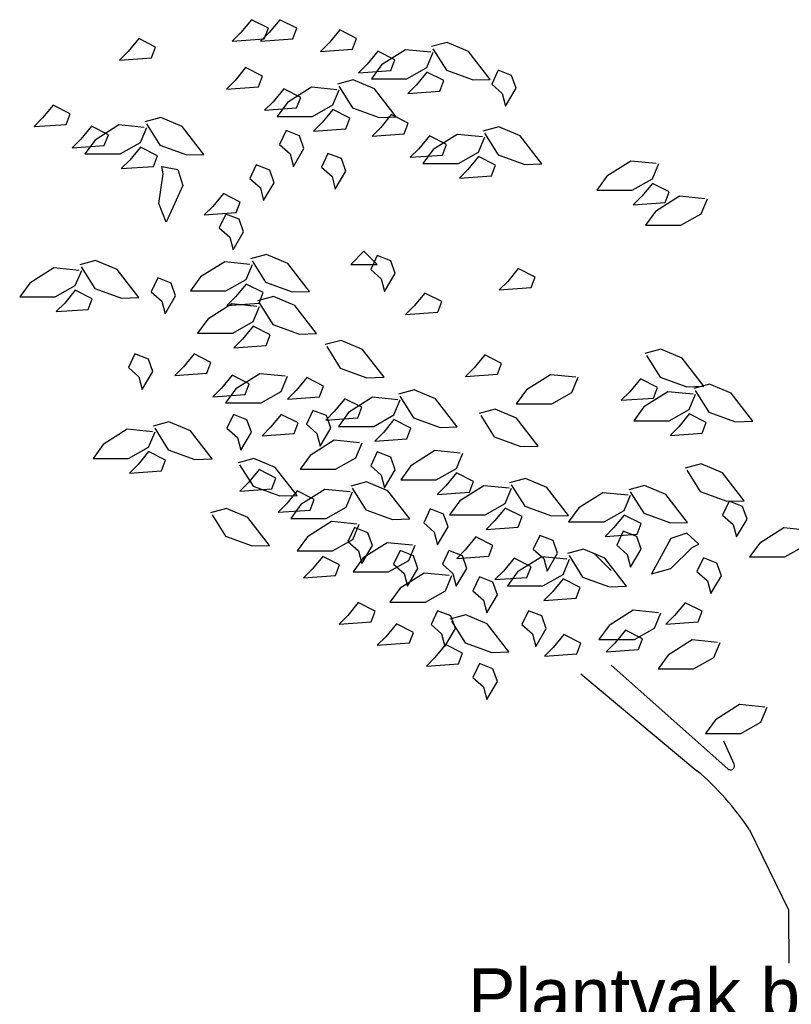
# Model space of a CAD drawing. Header units: metres. Extents: x 252743 to 254903, y 592696 to 593766.
# Tile 252 of 256: x 254630.58 to 254632.1, y 593461.66 to 593463.59. Entities that reach past the tile are written whole.
import ezdxf

# ---------------------------------------------------------------- set-up
doc = ezdxf.new("R2010")
doc.units = ezdxf.units.M
doc.layers.add('N-WB-PROFIEL-BLOCK', color=8, linetype='Continuous')
doc.layers.add('N-WB-PROFIEL-MAATVOERING', color=7, linetype='Continuous')
doc.layers.get('0').freeze()
doc.styles.add('N_STANDARD 50', font='arial.ttf', dxfattribs={"height": 0.1})
doc.dimstyles.new('N_DIMENSION 50', dxfattribs={"dimtxt": 0.1, "dimasz": 0.1, "dimexe": 0.03125, "dimexo": 0.03125, "dimgap": 0.0625, "dimtad": 1, "dimzin": 3, "dimdsep": 46, "dimtxsty": 'N_STANDARD 50', "dimcen": 0, "dimazin": 3, "dimtfac": 1, "dimtix": 1, "dimtmove": 2, "dimatfit": 3, "dimfxl": 0.03125, "dimfxlon": 1, "dimtfill": 1, "dimtolj": 1, "dimtzin": 0, "dimarcsym": 0})

# ---------------------------------------------------------------- blocks, each defined once
blk = doc.blocks.new('BOOM DOORSNEDE 2')
for p, q in [((-0.9352, 3.1386), (-0.956, 3.1133)), ((-0.9019, 3.1217), (-0.9352, 3.1386)), ((-0.8793, 3.1386), (-0.9001, 3.1133)), ((-0.846, 3.1217), (-0.8793, 3.1386)), ((-0.9098, 3.1008), (-0.9019, 3.1217)), ((-0.854, 3.1008), (-0.846, 3.1217)), ((-0.7617, 3.1184), (-0.7826, 3.093)), ((-0.7285, 3.1015), (-0.7617, 3.1184)), ((-1.1565, 3.1013), (-1.1774, 3.076)), ((-1.1233, 3.0845), (-1.1565, 3.1013)), ((-0.956, 3.1133), (-0.9729, 3.0964)), ((-0.9729, 3.0964), (-0.9098, 3.1008)), ((-0.9001, 3.1133), (-0.917, 3.0964)), ((-0.917, 3.0964), (-0.854, 3.1008)), ((-0.7364, 3.0806), (-0.7285, 3.1015)), ((-1.1774, 3.076), (-1.1943, 3.0591)), ((-1.1312, 3.0636), (-1.1233, 3.0845)), ((-0.7826, 3.093), (-0.7995, 3.0762)), ((-0.7995, 3.0762), (-0.7364, 3.0806)), ((-0.6868, 3.0767), (-0.7076, 3.0513)), ((-0.6535, 3.0598), (-0.6868, 3.0767)), ((-0.6326, 3.0795), (-0.6797, 3.0497)), ((-0.5829, 3.0746), (-0.6326, 3.0795)), ((-0.5505, 3.094), (-0.5816, 3.0856)), ((-0.5786, 3.0816), (-0.5521, 3.0394)), ((-0.5085, 3.0763), (-0.5505, 3.094)), ((-0.4659, 3.0214), (-0.5085, 3.0763)), ((-1.1943, 3.0591), (-1.1312, 3.0636)), ((-0.6614, 3.0389), (-0.6535, 3.0598)), ((-0.5904, 3.0448), (-0.5779, 3.0746)), ((-0.9465, 3.0446), (-0.9674, 3.0192)), ((-0.9133, 3.0277), (-0.9465, 3.0446)), ((-0.7076, 3.0513), (-0.7245, 3.0344)), ((-0.7245, 3.0344), (-0.6614, 3.0389)), ((-0.6797, 3.0497), (-0.6996, 3.0224)), ((-0.6301, 3.0224), (-0.5904, 3.0448)), ((-0.5521, 3.0394), (-0.4996, 3.0204)), ((-0.4504, 3.0392), (-0.4632, 3.012)), ((-0.424, 3.0288), (-0.4504, 3.0392)), ((-0.9674, 3.0192), (-0.9843, 3.0024)), ((-0.9212, 3.0068), (-0.9133, 3.0277)), ((-0.7353, 3.0202), (-0.7664, 3.0118)), ((-0.6933, 3.0025), (-0.7353, 3.0202)), ((-0.6996, 3.0224), (-0.6301, 3.0224)), ((-0.5904, 3.0358), (-0.6112, 3.0105)), ((-0.5571, 3.0189), (-0.5904, 3.0358)), ((-0.565, 2.9981), (-0.5571, 3.0189)), ((-0.4996, 3.0204), (-0.4659, 3.0214)), ((-0.4152, 3.004), (-0.424, 3.0288)), ((-0.9843, 3.0024), (-0.9212, 3.0068)), ((-0.8716, 3.0029), (-0.8924, 2.9775)), ((-0.8383, 2.986), (-0.8716, 3.0029)), ((-0.8174, 3.0057), (-0.8645, 2.9759)), ((-0.7677, 3.0008), (-0.8174, 3.0057)), ((-0.7752, 2.971), (-0.7628, 3.0008)), ((-0.7634, 3.0078), (-0.7369, 2.9656)), ((-0.6507, 2.9476), (-0.6933, 3.0025)), ((-0.6112, 3.0105), (-0.6281, 2.9936)), ((-0.6281, 2.9936), (-0.565, 2.9981)), ((-0.4632, 3.012), (-0.4424, 2.9936)), ((-0.436, 2.9688), (-0.4152, 3.004)), ((-0.8463, 2.9651), (-0.8383, 2.986)), ((-0.4424, 2.9936), (-0.436, 2.9688)), ((-1.3244, 2.9708), (-1.3453, 2.9455)), ((-1.2912, 2.9539), (-1.3244, 2.9708)), ((-0.8924, 2.9775), (-0.9093, 2.9607)), ((-0.9093, 2.9607), (-0.8463, 2.9651)), ((-0.8645, 2.9759), (-0.8844, 2.9486)), ((-0.8149, 2.9486), (-0.7752, 2.971)), ((-0.7752, 2.962), (-0.796, 2.9367)), ((-0.7419, 2.9452), (-0.7752, 2.962)), ((-0.7369, 2.9656), (-0.6844, 2.9466)), ((-1.3453, 2.9455), (-1.3622, 2.9286)), ((-1.2991, 2.933), (-1.2912, 2.9539)), ((-1.1132, 2.9464), (-1.1443, 2.938)), ((-1.0712, 2.9288), (-1.1132, 2.9464)), ((-0.8844, 2.9486), (-0.8149, 2.9486)), ((-0.7498, 2.9243), (-0.7419, 2.9452)), ((-0.6844, 2.9466), (-0.6507, 2.9476)), ((-0.6604, 2.9522), (-0.6812, 2.9268)), ((-0.6271, 2.9353), (-0.6604, 2.9522)), ((-1.3622, 2.9286), (-1.2991, 2.933)), ((-1.2495, 2.9291), (-1.2703, 2.9038)), ((-1.2162, 2.9122), (-1.2495, 2.9291)), ((-1.1953, 2.9319), (-1.2424, 2.9022)), ((-1.1456, 2.927), (-1.1953, 2.9319)), ((-1.1531, 2.8972), (-1.1407, 2.927)), ((-1.1413, 2.9341), (-1.1148, 2.8918)), ((-1.0286, 2.8738), (-1.0712, 2.9288)), ((-0.8672, 2.9208), (-0.88, 2.8936)), ((-0.8408, 2.9104), (-0.8672, 2.9208)), ((-0.796, 2.9367), (-0.8129, 2.9198)), ((-0.8129, 2.9198), (-0.7498, 2.9243)), ((-0.6812, 2.9268), (-0.6981, 2.91)), ((-0.635, 2.9144), (-0.6271, 2.9353)), ((-0.4491, 2.9278), (-0.4803, 2.9194)), ((-0.4071, 2.9101), (-0.4491, 2.9278)), ((-1.2703, 2.9038), (-1.2872, 2.8869)), ((-1.2424, 2.9022), (-1.2623, 2.8748)), ((-1.2242, 2.8913), (-1.2162, 2.9122)), ((-0.832, 2.8856), (-0.8408, 2.9104)), ((-0.6981, 2.91), (-0.635, 2.9144)), ((-0.5854, 2.9105), (-0.6062, 2.8851)), ((-0.5521, 2.8936), (-0.5854, 2.9105)), ((-0.5312, 2.9133), (-0.5784, 2.8835)), ((-0.4815, 2.9084), (-0.5312, 2.9133)), ((-0.489, 2.8786), (-0.4766, 2.9084)), ((-0.4772, 2.9154), (-0.4507, 2.8732)), ((-0.3645, 2.8552), (-0.4071, 2.9101)), ((-1.2872, 2.8869), (-1.2242, 2.8913)), ((-1.1928, 2.8748), (-1.1531, 2.8972)), ((-1.1531, 2.8883), (-1.1739, 2.8629)), ((-1.1198, 2.8714), (-1.1531, 2.8883)), ((-1.1148, 2.8918), (-1.0623, 2.8728)), ((-0.88, 2.8936), (-0.8592, 2.8752)), ((-0.8528, 2.8504), (-0.832, 2.8856)), ((-0.6062, 2.8851), (-0.6231, 2.8683)), ((-0.5784, 2.8835), (-0.5982, 2.8562)), ((-0.5601, 2.8727), (-0.5521, 2.8936)), ((-1.2623, 2.8748), (-1.1928, 2.8748)), ((-1.1739, 2.8629), (-1.1908, 2.846)), ((-1.1277, 2.8505), (-1.1198, 2.8714)), ((-1.0623, 2.8728), (-1.0286, 2.8738)), ((-0.8592, 2.8752), (-0.8528, 2.8504)), ((-0.7848, 2.876), (-0.7976, 2.8488)), ((-0.7584, 2.8656), (-0.7848, 2.876)), ((-0.7496, 2.8408), (-0.7584, 2.8656)), ((-0.6231, 2.8683), (-0.5601, 2.8727)), ((-0.5287, 2.8562), (-0.489, 2.8786)), ((-0.489, 2.8696), (-0.5098, 2.8443)), ((-0.4557, 2.8528), (-0.489, 2.8696)), ((-0.4507, 2.8732), (-0.3982, 2.8542)), ((-1.1908, 2.846), (-1.1277, 2.8505)), ((-1.1112, 2.8504), (-1.08, 2.844)), ((-1.1088, 2.836), (-1.1112, 2.8504)), ((-1.08, 2.844), (-1.0696, 2.8128)), ((-0.9256, 2.8536), (-0.9384, 2.8264)), ((-0.8992, 2.8432), (-0.9256, 2.8536)), ((-0.8904, 2.8184), (-0.8992, 2.8432)), ((-0.7976, 2.8488), (-0.7768, 2.8304)), ((-0.5982, 2.8562), (-0.5287, 2.8562)), ((-0.5098, 2.8443), (-0.5267, 2.8274)), ((-0.4637, 2.8319), (-0.4557, 2.8528)), ((-0.3982, 2.8542), (-0.3645, 2.8552)), ((-0.1898, 2.8608), (-0.237, 2.831)), ((-0.1402, 2.8558), (-0.1898, 2.8608)), ((-0.1476, 2.826), (-0.1352, 2.8558)), ((-1.1168, 2.7776), (-1.1088, 2.836)), ((-0.9384, 2.8264), (-0.9176, 2.808)), ((-0.7768, 2.8304), (-0.7704, 2.8056)), ((-0.7704, 2.8056), (-0.7496, 2.8408)), ((-0.5267, 2.8274), (-0.4637, 2.8319)), ((-0.237, 2.831), (-0.2569, 2.8037)), ((-0.1873, 2.8037), (-0.1476, 2.826)), ((-1.0696, 2.8128), (-1.1024, 2.7408)), ((-0.9176, 2.808), (-0.9112, 2.7832)), ((-0.9112, 2.7832), (-0.8904, 2.8184)), ((-0.1476, 2.8171), (-0.1685, 2.7918)), ((-0.1144, 2.8002), (-0.1476, 2.8171)), ((-0.9903, 2.7972), (-1.0112, 2.7719)), ((-0.9571, 2.7803), (-0.9903, 2.7972)), ((-0.2569, 2.8037), (-0.1873, 2.8037)), ((-0.1685, 2.7918), (-0.1854, 2.7749)), ((-0.094, 2.7918), (-0.1411, 2.762)), ((-0.1223, 2.7794), (-0.1144, 2.8002)), ((-0.0443, 2.7869), (-0.094, 2.7918)), ((-0.0518, 2.7571), (-0.0394, 2.7869)), ((-1.1024, 2.7408), (-1.1168, 2.7776)), ((-1.0112, 2.7719), (-1.0281, 2.755)), ((-0.965, 2.7595), (-0.9571, 2.7803)), ((-0.1854, 2.7749), (-0.1223, 2.7794)), ((-1.0281, 2.755), (-0.965, 2.7595)), ((-0.9856, 2.7568), (-0.9984, 2.7296)), ((-0.9592, 2.7464), (-0.9856, 2.7568)), ((-0.1411, 2.762), (-0.161, 2.7347)), ((-0.0915, 2.7347), (-0.0518, 2.7571)), ((-0.9984, 2.7296), (-0.9776, 2.7112)), ((-0.9504, 2.7216), (-0.9592, 2.7464)), ((-0.161, 2.7347), (-0.0915, 2.7347)), ((-0.9776, 2.7112), (-0.9712, 2.6864)), ((-0.9712, 2.6864), (-0.9504, 2.7216)), ((-0.9056, 2.6775), (-0.9368, 2.669)), ((-0.8636, 2.6598), (-0.9056, 2.6775)), ((-0.7141, 2.6836), (-0.7396, 2.6574)), ((-0.6879, 2.6574), (-0.7141, 2.6836)), ((-0.688, 2.6752), (-0.7008, 2.648)), ((-0.6616, 2.6648), (-0.688, 2.6752)), ((-1.3233, 2.651), (-1.3704, 2.6212)), ((-1.2736, 2.646), (-1.3233, 2.651)), ((-1.2412, 2.6655), (-1.2723, 2.657)), ((-1.2693, 2.6531), (-1.2428, 2.6108)), ((-1.1992, 2.6478), (-1.2412, 2.6655)), ((-0.9877, 2.663), (-1.0349, 2.6332)), ((-0.9381, 2.658), (-0.9877, 2.663)), ((-0.9455, 2.6282), (-0.9331, 2.658)), ((-0.9337, 2.6651), (-0.9072, 2.6228)), ((-0.821, 2.6049), (-0.8636, 2.6598)), ((-0.7396, 2.6574), (-0.6879, 2.6574)), ((-0.6528, 2.64), (-0.6616, 2.6648)), ((-0.4109, 2.65), (-0.4318, 2.6246)), ((-0.3777, 2.6331), (-0.4109, 2.65)), ((-1.2811, 2.6162), (-1.2686, 2.646)), ((-1.1566, 2.5929), (-1.1992, 2.6478)), ((-1.1192, 2.6312), (-1.132, 2.604)), ((-1.0928, 2.6208), (-1.1192, 2.6312)), ((-1.0349, 2.6332), (-1.0547, 2.6059)), ((-0.7008, 2.648), (-0.68, 2.6296)), ((-0.6736, 2.6048), (-0.6528, 2.64)), ((-0.3856, 2.6122), (-0.3777, 2.6331)), ((-1.3704, 2.6212), (-1.3903, 2.5939)), ((-1.3208, 2.5939), (-1.2811, 2.6162)), ((-1.084, 2.596), (-1.0928, 2.6208)), ((-0.9852, 2.6059), (-0.9455, 2.6282)), ((-0.9455, 2.6193), (-0.9664, 2.594)), ((-0.9122, 2.6024), (-0.9455, 2.6193)), ((-0.9072, 2.6228), (-0.8548, 2.6038)), ((-0.68, 2.6296), (-0.6736, 2.6048)), ((-0.4318, 2.6246), (-0.4487, 2.6078)), ((-0.4487, 2.6078), (-0.3856, 2.6122)), ((-1.3903, 2.5939), (-1.3208, 2.5939)), ((-1.2811, 2.6073), (-1.3019, 2.5819)), ((-1.2478, 2.5904), (-1.2811, 2.6073)), ((-1.2428, 2.6108), (-1.1903, 2.5918)), ((-1.1903, 2.5918), (-1.1566, 2.5929)), ((-1.132, 2.604), (-1.1112, 2.5856)), ((-1.1048, 2.5608), (-1.084, 2.596)), ((-1.0547, 2.6059), (-0.9852, 2.6059)), ((-0.9664, 2.594), (-0.9832, 2.5771)), ((-0.8918, 2.5947), (-0.923, 2.5863)), ((-0.9202, 2.5816), (-0.9122, 2.6024)), ((-0.8498, 2.5771), (-0.8918, 2.5947)), ((-0.8548, 2.6038), (-0.821, 2.6049)), ((-0.5945, 2.6015), (-0.6153, 2.5762)), ((-0.5612, 2.5847), (-0.5945, 2.6015)), ((-1.3019, 2.5819), (-1.3188, 2.5651)), ((-1.2557, 2.5695), (-1.2478, 2.5904)), ((-1.1112, 2.5856), (-1.1048, 2.5608)), ((-0.9739, 2.5802), (-1.0211, 2.5505)), ((-0.9832, 2.5771), (-0.9202, 2.5816)), ((-0.9243, 2.5753), (-0.9739, 2.5802)), ((-0.9317, 2.5455), (-0.9193, 2.5753)), ((-0.9199, 2.5824), (-0.8934, 2.5401)), ((-0.8072, 2.5221), (-0.8498, 2.5771)), ((-0.6153, 2.5762), (-0.6322, 2.5593)), ((-0.5692, 2.5638), (-0.5612, 2.5847)), ((-1.3188, 2.5651), (-1.2557, 2.5695)), ((-0.6322, 2.5593), (-0.5692, 2.5638)), ((-1.0211, 2.5505), (-1.0409, 2.5231)), ((-0.9714, 2.5231), (-0.9317, 2.5455)), ((-0.9317, 2.5366), (-0.9526, 2.5112)), ((-0.8984, 2.5197), (-0.9317, 2.5366)), ((-0.8934, 2.5401), (-0.841, 2.5211)), ((-1.0409, 2.5231), (-0.9714, 2.5231)), ((-0.9064, 2.4988), (-0.8984, 2.5197)), ((-0.841, 2.5211), (-0.8072, 2.5221)), ((-0.9526, 2.5112), (-0.9694, 2.4943)), ((-0.9694, 2.4943), (-0.9064, 2.4988)), ((-0.7591, 2.5087), (-0.7902, 2.5002)), ((-0.7872, 2.4963), (-0.7607, 2.4541)), ((-0.7171, 2.491), (-0.7591, 2.5087)), ((-1.164, 2.4824), (-1.1768, 2.4552)), ((-1.1376, 2.472), (-1.164, 2.4824)), ((-1.0479, 2.4819), (-1.0688, 2.4565)), ((-1.0147, 2.465), (-1.0479, 2.4819)), ((-0.6744, 2.4361), (-0.7171, 2.491)), ((-0.4769, 2.48), (-0.4978, 2.4546)), ((-0.4437, 2.4631), (-0.4769, 2.48)), ((-0.131, 2.4913), (-0.1621, 2.4828)), ((-0.1591, 2.4789), (-0.1325, 2.4366)), ((-0.089, 2.4736), (-0.131, 2.4913)), ((-1.1288, 2.4472), (-1.1376, 2.472)), ((-1.0688, 2.4565), (-1.0857, 2.4397)), ((-1.0226, 2.4441), (-1.0147, 2.465)), ((-0.4516, 2.4422), (-0.4437, 2.4631)), ((-0.0463, 2.4187), (-0.089, 2.4736)), ((-1.1768, 2.4552), (-1.156, 2.4368)), ((-1.1496, 2.412), (-1.1288, 2.4472)), ((-1.0857, 2.4397), (-1.0226, 2.4441)), ((-0.9729, 2.4401), (-0.9938, 2.4148)), ((-0.9397, 2.4233), (-0.9729, 2.4401)), ((-0.9187, 2.443), (-0.9659, 2.4132)), ((-0.8691, 2.4381), (-0.9187, 2.443)), ((-0.8765, 2.4083), (-0.8641, 2.4381)), ((-0.7607, 2.4541), (-0.7082, 2.4351)), ((-0.4978, 2.4546), (-0.5147, 2.4378)), ((-0.5147, 2.4378), (-0.4516, 2.4422)), ((-0.3478, 2.4411), (-0.3949, 2.4113)), ((-0.2981, 2.4362), (-0.3478, 2.4411)), ((-1.156, 2.4368), (-1.1496, 2.412)), ((-0.9476, 2.4024), (-0.9397, 2.4233)), ((-0.8266, 2.4357), (-0.8474, 2.4103)), ((-0.7933, 2.4188), (-0.8266, 2.4357)), ((-0.8012, 2.3979), (-0.7933, 2.4188)), ((-0.7082, 2.4351), (-0.6744, 2.4361)), ((-0.3056, 2.4064), (-0.2931, 2.4362)), ((-0.1708, 2.4331), (-0.1917, 2.4078)), ((-0.1376, 2.4162), (-0.1708, 2.4331)), ((-0.1325, 2.4366), (-0.0801, 2.4176)), ((-0.0801, 2.4176), (-0.0463, 2.4187)), ((-0.0351, 2.4223), (-0.0663, 2.4139)), ((0.0069, 2.4046), (-0.0351, 2.4223)), ((-0.9938, 2.4148), (-1.0107, 2.3979)), ((-1.0107, 2.3979), (-0.9476, 2.4024)), ((-0.9659, 2.4132), (-0.9858, 2.3859)), ((-0.9163, 2.3859), (-0.8765, 2.4083)), ((-0.8474, 2.4103), (-0.8643, 2.3934)), ((-0.6153, 2.4113), (-0.6465, 2.4028)), ((-0.6434, 2.3989), (-0.6169, 2.3567)), ((-0.5733, 2.3936), (-0.6153, 2.4113)), ((-0.3949, 2.4113), (-0.4148, 2.384)), ((-0.3453, 2.384), (-0.3056, 2.4064)), ((-0.1917, 2.4078), (-0.2086, 2.3909)), ((-0.1172, 2.4078), (-0.1643, 2.378)), ((-0.1455, 2.3954), (-0.1376, 2.4162)), ((-0.0675, 2.4029), (-0.1172, 2.4078)), ((-0.075, 2.3731), (-0.0626, 2.4029)), ((-0.0632, 2.4099), (-0.0367, 2.3677)), ((0.0495, 2.3497), (0.0069, 2.4046)), ((-0.9858, 2.3859), (-0.9163, 2.3859)), ((-0.8643, 2.3934), (-0.8012, 2.3979)), ((-0.7516, 2.3939), (-0.7724, 2.3686)), ((-0.7183, 2.3771), (-0.7516, 2.3939)), ((-0.6974, 2.3968), (-0.7445, 2.367)), ((-0.6477, 2.3918), (-0.6974, 2.3968)), ((-0.6552, 2.3621), (-0.6428, 2.3918)), ((-0.5307, 2.3387), (-0.5733, 2.3936)), ((-0.4148, 2.384), (-0.3453, 2.384)), ((-0.2086, 2.3909), (-0.1455, 2.3954)), ((-0.9704, 2.3632), (-0.9832, 2.336)), ((-0.944, 2.3528), (-0.9704, 2.3632)), ((-0.8765, 2.3633), (-0.8974, 2.338)), ((-0.8433, 2.3464), (-0.8765, 2.3633)), ((-0.8144, 2.3712), (-0.8272, 2.344)), ((-0.788, 2.3608), (-0.8144, 2.3712)), ((-0.7724, 2.3686), (-0.7893, 2.3517)), ((-0.7792, 2.336), (-0.788, 2.3608)), ((-0.7445, 2.367), (-0.7644, 2.3397)), ((-0.7263, 2.3562), (-0.7183, 2.3771)), ((-0.6949, 2.3397), (-0.6552, 2.3621)), ((-0.4566, 2.3737), (-0.4877, 2.3652)), ((-0.4847, 2.3613), (-0.4581, 2.319)), ((-0.4146, 2.356), (-0.4566, 2.3737)), ((-0.1643, 2.378), (-0.1842, 2.3507)), ((-0.1147, 2.3507), (-0.075, 2.3731)), ((-0.075, 2.3641), (-0.0958, 2.3388)), ((-0.0417, 2.3473), (-0.075, 2.3641)), ((-0.0367, 2.3677), (0.0158, 2.3487)), ((-1.0971, 2.3484), (-1.1282, 2.3399)), ((-1.0551, 2.3307), (-1.0971, 2.3484)), ((-0.9352, 2.328), (-0.944, 2.3528)), ((-0.8512, 2.3256), (-0.8433, 2.3464)), ((-0.8272, 2.344), (-0.8064, 2.3256)), ((-0.7893, 2.3517), (-0.7263, 2.3562)), ((-0.6552, 2.3531), (-0.676, 2.3278)), ((-0.6219, 2.3362), (-0.6552, 2.3531)), ((-0.6169, 2.3567), (-0.5644, 2.3377)), ((-0.3719, 2.3011), (-0.4146, 2.356)), ((-0.1842, 2.3507), (-0.1147, 2.3507)), ((-0.0496, 2.3264), (-0.0417, 2.3473)), ((0.0158, 2.3487), (0.0495, 2.3497)), ((-1.1792, 2.3339), (-1.2263, 2.3041)), ((-1.1295, 2.3289), (-1.1792, 2.3339)), ((-1.137, 2.2991), (-1.1245, 2.3289)), ((-1.1252, 2.336), (-1.0987, 2.2937)), ((-1.0125, 2.2758), (-1.0551, 2.3307)), ((-0.9832, 2.336), (-0.9624, 2.3176)), ((-0.956, 2.2928), (-0.9352, 2.328)), ((-0.8974, 2.338), (-0.9143, 2.3211)), ((-0.9143, 2.3211), (-0.8512, 2.3256)), ((-0.8064, 2.3256), (-0.8, 2.3008)), ((-0.8, 2.3008), (-0.7792, 2.336)), ((-0.7644, 2.3397), (-0.6949, 2.3397)), ((-0.676, 2.3278), (-0.6929, 2.3109)), ((-0.6299, 2.3154), (-0.6219, 2.3362)), ((-0.5644, 2.3377), (-0.5307, 2.3387)), ((-0.0958, 2.3388), (-0.1127, 2.3219)), ((-0.1127, 2.3219), (-0.0496, 2.3264)), ((-1.2263, 2.3041), (-1.2462, 2.2768)), ((-0.9624, 2.3176), (-0.956, 2.2928)), ((-0.7725, 2.3126), (-0.8196, 2.2828)), ((-0.7228, 2.3076), (-0.7725, 2.3126)), ((-0.7303, 2.2778), (-0.7179, 2.3076)), ((-0.6929, 2.3109), (-0.6299, 2.3154)), ((-0.4581, 2.319), (-0.4057, 2.3)), ((-1.1767, 2.2768), (-1.137, 2.2991)), ((-1.137, 2.2902), (-1.1578, 2.2648)), ((-1.1037, 2.2733), (-1.137, 2.2902)), ((-1.0987, 2.2937), (-1.0462, 2.2747)), ((-0.8196, 2.2828), (-0.8395, 2.2555)), ((-0.688, 2.2896), (-0.7008, 2.2624)), ((-0.6616, 2.2792), (-0.688, 2.2896)), ((-0.5746, 2.292), (-0.6218, 2.2622)), ((-0.525, 2.287), (-0.5746, 2.292)), ((-0.5324, 2.2572), (-0.52, 2.287)), ((-0.4057, 2.3), (-0.3719, 2.3011)), ((-1.2462, 2.2768), (-1.1767, 2.2768)), ((-1.1578, 2.2648), (-1.1747, 2.248)), ((-1.1116, 2.2524), (-1.1037, 2.2733)), ((-1.0462, 2.2747), (-1.0125, 2.2758)), ((-0.9303, 2.2767), (-0.9614, 2.2682)), ((-0.9584, 2.2643), (-0.9319, 2.2221)), ((-0.8883, 2.259), (-0.9303, 2.2767)), ((-0.77, 2.2555), (-0.7303, 2.2778)), ((-0.6528, 2.2544), (-0.6616, 2.2792)), ((-0.0519, 2.2663), (-0.083, 2.2578)), ((-0.0099, 2.2486), (-0.0519, 2.2663)), ((-1.1747, 2.248), (-1.1116, 2.2524)), ((-0.9202, 2.2549), (-0.941, 2.2295)), ((-0.8869, 2.238), (-0.9202, 2.2549)), ((-0.8456, 2.2041), (-0.8883, 2.259)), ((-0.8395, 2.2555), (-0.77, 2.2555)), ((-0.7008, 2.2624), (-0.68, 2.244)), ((-0.68, 2.244), (-0.6736, 2.2192)), ((-0.6736, 2.2192), (-0.6528, 2.2544)), ((-0.6218, 2.2622), (-0.6417, 2.2349)), ((-0.5721, 2.2349), (-0.5324, 2.2572)), ((-0.5324, 2.2483), (-0.5533, 2.223)), ((-0.4992, 2.2314), (-0.5324, 2.2483)), ((-0.08, 2.2539), (-0.0535, 2.2117)), ((0.0328, 2.1937), (-0.0099, 2.2486)), ((-0.941, 2.2295), (-0.9579, 2.2126)), ((-0.8948, 2.2171), (-0.8869, 2.238)), ((-0.7089, 2.2305), (-0.7401, 2.222)), ((-0.6669, 2.2128), (-0.7089, 2.2305)), ((-0.6417, 2.2349), (-0.5721, 2.2349)), ((-0.5071, 2.2106), (-0.4992, 2.2314)), ((-0.3967, 2.2375), (-0.4279, 2.2291)), ((-0.4248, 2.2251), (-0.3983, 2.1829)), ((-0.3547, 2.2198), (-0.3967, 2.2375)), ((-0.9579, 2.2126), (-0.8948, 2.2171)), ((-0.9319, 2.2221), (-0.8794, 2.2031)), ((-0.8452, 2.2131), (-0.866, 2.1878)), ((-0.8119, 2.1963), (-0.8452, 2.2131)), ((-0.791, 2.216), (-0.8381, 2.1862)), ((-0.7413, 2.211), (-0.791, 2.216)), ((-0.7488, 2.1813), (-0.7364, 2.211)), ((-0.737, 2.2181), (-0.7105, 2.1759)), ((-0.6243, 2.1579), (-0.6669, 2.2128)), ((-0.5533, 2.223), (-0.5702, 2.2061)), ((-0.5702, 2.2061), (-0.5071, 2.2106)), ((-0.4788, 2.223), (-0.5259, 2.1932)), ((-0.4291, 2.2181), (-0.4788, 2.223)), ((-0.4366, 2.1883), (-0.4242, 2.2181)), ((-0.3121, 2.1649), (-0.3547, 2.2198)), ((-0.245, 2.2092), (-0.2922, 2.1794)), ((-0.1953, 2.2043), (-0.245, 2.2092)), ((-0.1629, 2.2237), (-0.1941, 2.2153)), ((-0.191, 2.2114), (-0.1645, 2.1691)), ((-0.1209, 2.2061), (-0.1629, 2.2237)), ((-0.0783, 2.1511), (-0.1209, 2.2061)), ((-0.0535, 2.2117), (-0.001, 2.1927)), ((-0.866, 2.1878), (-0.8829, 2.1709)), ((-0.8794, 2.2031), (-0.8456, 2.2041)), ((-0.8381, 2.1862), (-0.858, 2.1589)), ((-0.8199, 2.1754), (-0.8119, 2.1963)), ((-0.5259, 2.1932), (-0.5458, 2.1659)), ((-0.4763, 2.1659), (-0.4366, 2.1883)), ((-0.2028, 2.1745), (-0.1904, 2.2043)), ((0.0032, 2.1928), (-0.0096, 2.1656)), ((-0.001, 2.1927), (0.0328, 2.1937)), ((0.0296, 2.1824), (0.0032, 2.1928)), ((-0.9844, 2.1784), (-1.0155, 2.17)), ((-0.9424, 2.1608), (-0.9844, 2.1784)), ((-0.8829, 2.1709), (-0.8199, 2.1754)), ((-0.7885, 2.1589), (-0.7488, 2.1813)), ((-0.7105, 2.1759), (-0.658, 2.1569)), ((-0.584, 2.1776), (-0.5968, 2.1504)), ((-0.5576, 2.1672), (-0.584, 2.1776)), ((-0.5488, 2.1424), (-0.5576, 2.1672)), ((-0.4366, 2.1793), (-0.4574, 2.154)), ((-0.4033, 2.1625), (-0.4366, 2.1793)), ((-0.3983, 2.1829), (-0.3458, 2.1639)), ((-0.2922, 2.1794), (-0.312, 2.1521)), ((-0.2425, 2.1521), (-0.2028, 2.1745)), ((-0.1645, 2.1691), (-0.1121, 2.1501)), ((0.0384, 2.1576), (0.0296, 2.1824)), ((-1.0125, 2.1661), (-0.986, 2.1238)), ((-0.8998, 2.1058), (-0.9424, 2.1608)), ((-0.858, 2.1589), (-0.7885, 2.1589)), ((-0.7781, 2.1526), (-0.8252, 2.1228)), ((-0.7284, 2.1476), (-0.7781, 2.1526)), ((-0.7359, 2.1178), (-0.7235, 2.1476)), ((-0.658, 2.1569), (-0.6243, 2.1579)), ((-0.5968, 2.1504), (-0.576, 2.132)), ((-0.5458, 2.1659), (-0.4763, 2.1659)), ((-0.4574, 2.154), (-0.4743, 2.1371)), ((-0.4112, 2.1416), (-0.4033, 2.1625)), ((-0.3458, 2.1639), (-0.3121, 2.1649)), ((-0.312, 2.1521), (-0.2425, 2.1521)), ((-0.2028, 2.1655), (-0.2236, 2.1402)), ((-0.1695, 2.1487), (-0.2028, 2.1655)), ((-0.1775, 2.1278), (-0.1695, 2.1487)), ((-0.1121, 2.1501), (-0.0783, 2.1511)), ((-0.0096, 2.1656), (0.0112, 2.1472)), ((0.0112, 2.1472), (0.0176, 2.1224)), ((0.0176, 2.1224), (0.0384, 2.1576)), ((-0.7328, 2.1408), (-0.7456, 2.1136)), ((-0.7064, 2.1304), (-0.7328, 2.1408)), ((-0.6976, 2.1056), (-0.7064, 2.1304)), ((-0.576, 2.132), (-0.5696, 2.1072)), ((-0.5696, 2.1072), (-0.5488, 2.1424)), ((-0.4743, 2.1371), (-0.4112, 2.1416)), ((-0.2236, 2.1402), (-0.2405, 2.1233)), ((-0.2405, 2.1233), (-0.1775, 2.1278)), ((-0.2048, 2.1336), (-0.2176, 2.1064)), ((-0.1784, 2.1232), (-0.2048, 2.1336)), ((-0.0802, 2.1297), (-0.1114, 2.1193)), ((-0.0564, 2.1085), (-0.0802, 2.1297)), ((0.1104, 2.1403), (0.0633, 2.1105)), ((0.1601, 2.1353), (0.1104, 2.1403)), ((-0.986, 2.1238), (-0.9335, 2.1048)), ((-0.8252, 2.1228), (-0.8451, 2.0955)), ((-0.7756, 2.0955), (-0.7359, 2.1178)), ((-0.7456, 2.1136), (-0.7248, 2.0952)), ((-0.6682, 2.1112), (-0.7154, 2.0814)), ((-0.6186, 2.1062), (-0.6682, 2.1112)), ((-0.4942, 2.1226), (-0.515, 2.0972)), ((-0.4609, 2.1057), (-0.4942, 2.1226)), ((-0.3688, 2.1256), (-0.3816, 2.0984)), ((-0.3424, 2.1152), (-0.3688, 2.1256)), ((-0.3336, 2.0904), (-0.3424, 2.1152)), ((-0.1696, 2.0984), (-0.1784, 2.1232)), ((-0.1114, 2.1193), (-0.1494, 2.0499)), ((-0.0693, 2.1018), (-0.0564, 2.1085)), ((0.0633, 2.1105), (0.0434, 2.0832)), ((-0.9335, 2.1048), (-0.8998, 2.1058)), ((-0.8451, 2.0955), (-0.7756, 2.0955)), ((-0.7248, 2.0952), (-0.7184, 2.0704)), ((-0.7184, 2.0704), (-0.6976, 2.1056)), ((-0.6432, 2.096), (-0.656, 2.0688)), ((-0.6168, 2.0856), (-0.6432, 2.096)), ((-0.626, 2.0764), (-0.6136, 2.1062)), ((-0.5472, 2.096), (-0.56, 2.0688)), ((-0.5208, 2.0856), (-0.5472, 2.096)), ((-0.515, 2.0972), (-0.5319, 2.0804)), ((-0.4688, 2.0848), (-0.4609, 2.1057)), ((-0.3816, 2.0984), (-0.3608, 2.08)), ((-0.3544, 2.0552), (-0.3336, 2.0904)), ((-0.2829, 2.0982), (-0.3141, 2.0898)), ((-0.2409, 2.0805), (-0.2829, 2.0982)), ((-0.2287, 2.0563), (-0.2634, 2.0911)), ((-0.2176, 2.1064), (-0.1968, 2.088)), ((-0.1904, 2.0632), (-0.1696, 2.0984)), ((-0.1113, 2.0604), (-0.0693, 2.1018)), ((0.1129, 2.0832), (0.1527, 2.1055)), ((-0.7952, 2.0843), (-0.816, 2.059)), ((-0.7619, 2.0674), (-0.7952, 2.0843)), ((-0.7154, 2.0814), (-0.7353, 2.0541)), ((-0.6657, 2.0541), (-0.626, 2.0764)), ((-0.608, 2.0608), (-0.6168, 2.0856)), ((-0.5319, 2.0804), (-0.4688, 2.0848)), ((-0.512, 2.0608), (-0.5208, 2.0856)), ((-0.4192, 2.0809), (-0.44, 2.0555)), ((-0.3859, 2.064), (-0.4192, 2.0809)), ((-0.365, 2.0837), (-0.4122, 2.0539)), ((-0.3153, 2.0788), (-0.365, 2.0837)), ((-0.3608, 2.08), (-0.3544, 2.0552)), ((-0.3228, 2.049), (-0.3104, 2.0788)), ((-0.311, 2.0858), (-0.2845, 2.0436)), ((-0.1983, 2.0256), (-0.2409, 2.0805)), ((-0.1968, 2.088), (-0.1904, 2.0632)), ((-0.0472, 2.0816), (-0.06, 2.0544)), ((-0.0208, 2.0712), (-0.0472, 2.0816)), ((-0.012, 2.0464), (-0.0208, 2.0712)), ((0.0434, 2.0832), (0.1129, 2.0832)), ((-0.816, 2.059), (-0.8329, 2.0421)), ((-0.7699, 2.0466), (-0.7619, 2.0674)), ((-0.7353, 2.0541), (-0.6657, 2.0541)), ((-0.656, 2.0688), (-0.6352, 2.0504)), ((-0.596, 2.0516), (-0.6432, 2.0218)), ((-0.6352, 2.0504), (-0.6288, 2.0256)), ((-0.6288, 2.0256), (-0.608, 2.0608)), ((-0.5464, 2.0466), (-0.596, 2.0516)), ((-0.56, 2.0688), (-0.5392, 2.0504)), ((-0.5392, 2.0504), (-0.5328, 2.0256)), ((-0.5328, 2.0256), (-0.512, 2.0608)), ((-0.44, 2.0555), (-0.4569, 2.0387)), ((-0.4122, 2.0539), (-0.432, 2.0266)), ((-0.3939, 2.0431), (-0.3859, 2.064)), ((-0.1494, 2.0499), (-0.1113, 2.0604)), ((-0.06, 2.0544), (-0.0392, 2.036)), ((-0.8329, 2.0421), (-0.7699, 2.0466)), ((-0.5538, 2.0168), (-0.5414, 2.0466)), ((-0.4872, 2.044), (-0.5, 2.0168)), ((-0.4608, 2.0336), (-0.4872, 2.044)), ((-0.452, 2.0088), (-0.4608, 2.0336)), ((-0.4569, 2.0387), (-0.3939, 2.0431)), ((-0.3625, 2.0266), (-0.3228, 2.049)), ((-0.3228, 2.04), (-0.3436, 2.0147)), ((-0.2895, 2.0232), (-0.3228, 2.04)), ((-0.2845, 2.0436), (-0.232, 2.0246)), ((-0.0392, 2.036), (-0.0328, 2.0112)), ((-0.0328, 2.0112), (-0.012, 2.0464)), ((-0.6432, 2.0218), (-0.663, 1.9945)), ((-0.5935, 1.9945), (-0.5538, 2.0168)), ((-0.5, 2.0168), (-0.4792, 1.9984)), ((-0.432, 2.0266), (-0.3625, 2.0266)), ((-0.3436, 2.0147), (-0.3605, 1.9978)), ((-0.2975, 2.0023), (-0.2895, 2.0232)), ((-0.232, 2.0246), (-0.1983, 2.0256)), ((-0.7252, 1.9936), (-0.746, 1.9683)), ((-0.6919, 1.9767), (-0.7252, 1.9936)), ((-0.663, 1.9945), (-0.5935, 1.9945)), ((-0.4792, 1.9984), (-0.4728, 1.9736)), ((-0.4728, 1.9736), (-0.452, 2.0088)), ((-0.3605, 1.9978), (-0.2975, 2.0023)), ((-0.0832, 1.9933), (-0.104, 1.968)), ((-0.0499, 1.9764), (-0.0832, 1.9933)), ((-0.6999, 1.9559), (-0.6919, 1.9767)), ((-0.5696, 1.9776), (-0.5824, 1.9504)), ((-0.5432, 1.9672), (-0.5696, 1.9776)), ((-0.3912, 1.9776), (-0.404, 1.9504)), ((-0.3648, 1.9672), (-0.3912, 1.9776)), ((-0.1855, 1.9784), (-0.2326, 1.9486)), ((-0.1358, 1.9734), (-0.1855, 1.9784)), ((-0.1433, 1.9436), (-0.1309, 1.9734)), ((-0.0579, 1.9555), (-0.0499, 1.9764)), ((-0.746, 1.9683), (-0.7629, 1.9514)), ((-0.7629, 1.9514), (-0.6999, 1.9559)), ((-0.5139, 1.9693), (-0.5451, 1.9608)), ((-0.5344, 1.9424), (-0.5432, 1.9672)), ((-0.542, 1.9569), (-0.5155, 1.9146)), ((-0.4719, 1.9516), (-0.5139, 1.9693)), ((-0.356, 1.9424), (-0.3648, 1.9672)), ((-0.104, 1.968), (-0.1209, 1.9511)), ((-0.1209, 1.9511), (-0.0579, 1.9555)), ((-0.6502, 1.9519), (-0.6711, 1.9266)), ((-0.6169, 1.935), (-0.6502, 1.9519)), ((-0.6249, 1.9142), (-0.6169, 1.935)), ((-0.5824, 1.9504), (-0.5616, 1.932)), ((-0.5552, 1.9072), (-0.5344, 1.9424)), ((-0.4293, 1.8967), (-0.4719, 1.9516)), ((-0.404, 1.9504), (-0.3832, 1.932)), ((-0.3768, 1.9072), (-0.356, 1.9424)), ((-0.2326, 1.9486), (-0.2525, 1.9213)), ((-0.2004, 1.9392), (-0.2212, 1.9138)), ((-0.1671, 1.9223), (-0.2004, 1.9392)), ((-0.183, 1.9213), (-0.1433, 1.9436)), ((-0.6711, 1.9266), (-0.6879, 1.9097)), ((-0.5616, 1.932), (-0.5552, 1.9072)), ((-0.3832, 1.932), (-0.3768, 1.9072)), ((-0.3215, 1.9307), (-0.3424, 1.9054)), ((-0.2883, 1.9138), (-0.3215, 1.9307)), ((-0.2525, 1.9213), (-0.183, 1.9213)), ((-0.175, 1.9014), (-0.1671, 1.9223)), ((-0.0693, 1.9203), (-0.1165, 1.8905)), ((-0.0196, 1.9153), (-0.0693, 1.9203)), ((-0.0271, 1.8855), (-0.0147, 1.9153)), ((-0.6879, 1.9097), (-0.6249, 1.9142)), ((-0.5538, 1.9111), (-0.5747, 1.8858)), ((-0.5205, 1.8942), (-0.5538, 1.9111)), ((-0.5155, 1.9146), (-0.4631, 1.8956)), ((-0.4631, 1.8956), (-0.4293, 1.8967)), ((-0.3424, 1.9054), (-0.3593, 1.8885)), ((-0.2962, 1.893), (-0.2883, 1.9138)), ((-0.2212, 1.9138), (-0.2381, 1.897)), ((-0.2381, 1.897), (-0.175, 1.9014)), ((-0.5747, 1.8858), (-0.5915, 1.8689)), ((-0.5285, 1.8733), (-0.5205, 1.8942)), ((-0.3593, 1.8885), (-0.2962, 1.893)), ((-0.1165, 1.8905), (-0.1363, 1.8632)), ((-0.0668, 1.8632), (-0.0271, 1.8855)), ((-0.5915, 1.8689), (-0.5285, 1.8733)), ((-0.4872, 1.8736), (-0.5, 1.8464)), ((-0.4608, 1.8632), (-0.4872, 1.8736)), ((-0.452, 1.8384), (-0.4608, 1.8632)), ((-0.2288, 1.8704), (0.0004, 1.6669)), ((-0.1363, 1.8632), (-0.0668, 1.8632)), ((-0.5, 1.8464), (-0.4792, 1.828)), ((-0.4728, 1.8032), (-0.452, 1.8384)), ((-0.288, 1.8536), (-0.06, 1.6632)), ((-0.4792, 1.828), (-0.4728, 1.8032)), ((0.0236, 1.7932), (-0.0236, 1.7634)), ((0.0732, 1.7882), (0.0236, 1.7932)), ((0.0658, 1.7584), (0.0782, 1.7882)), ((-0.0236, 1.7634), (-0.0435, 1.7361)), ((0.026, 1.7361), (0.0658, 1.7584)), ((-0.0435, 1.7361), (0.026, 1.7361)), ((0.013, 1.6762), (-0.0072, 1.7216)), ((0.0432, 1.5472), (0.1199, 1.3898)), ((0.1199, 1.3898), (0.1239, 0.5538))]:
    blk.add_line(p, q)
for centre, radius, start, end in [((0.0057, 1.6729), 0.008, 228.3997, 23.9625), ((-0.3976, 1.259), 0.5266, 33.181, 50.1352)]:
    blk.add_arc(centre, radius, start, end)
blk = doc.blocks.new('*D483')
at = {"layer": 'Defpoints', "color": 0, "transparency": 16777216}
for p in [(254633.6589, 593461.5439), (254630.6589, 593460.4581), (254633.6589, 593460.4581)]:
    blk.add_point(p, dxfattribs=at)
at = {"layer": 'N-WB-PROFIEL-MAATVOERING', "color": 0, "lineweight": -2, "transparency": 16777216}
for p, q in [((254630.6589, 593461.5126), (254630.6589, 593461.5751)), ((254633.6589, 593461.5126), (254633.6589, 593461.5751)), ((254630.7589, 593461.5439), (254633.5589, 593461.5439))]:
    blk.add_line(p, q, dxfattribs=at)
at = {"layer": 'N-WB-PROFIEL-MAATVOERING', "color": 0, "transparency": 16777216}
for points in [[(254630.7589, 593461.5605), (254630.7589, 593461.5272), (254630.6589, 593461.5439)], [(254633.5589, 593461.5605), (254633.5589, 593461.5272), (254633.6589, 593461.5439)]]:
    blk.add_solid(points, dxfattribs=at)
at = {"layer": 'N-WB-PROFIEL-MAATVOERING', "color": 0, "transparency": 16777216, "insert": (254632.1589, 593461.6665), "char_height": 0.1, "attachment_point": 5, "style": 'N_STANDARD 50', "bg_fill": 3, "box_fill_scale": 1.1, "bg_fill_color": 256, "bg_fill_true_color": 13158600, "bg_fill_transparency": 0}
blk.add_mtext('\\A1;Plantvak boom 3,00 m', dxfattribs=at)

msp = doc.modelspace()

# ---------------------------------------------------------------- block references
at = {"layer": 'N-WB-PROFIEL-BLOCK'}
msp.add_blockref('BOOM DOORSNEDE 2', (254631.9737, 593460.4507), dxfattribs=at)

# ---------------------------------------------------------------- next in the draw order: dimensions: what is measured, and where the dimension line sits
at = {"layer": 'N-WB-PROFIEL-MAATVOERING'}
dim = msp.add_linear_dim(base=(254633.6589, 593461.5439), p1=(254630.6589, 593460.4581), p2=(254633.6589, 593460.4581), text='Plantvak boom 3,00 m', dimstyle='N_DIMENSION 50', dxfattribs=at)
dim.commit()
dim.dimension.update_dxf_attribs({"geometry": '*D483', "text_midpoint": (254632.1589, 593461.6665)})

doc.saveas('drawing.dxf')
